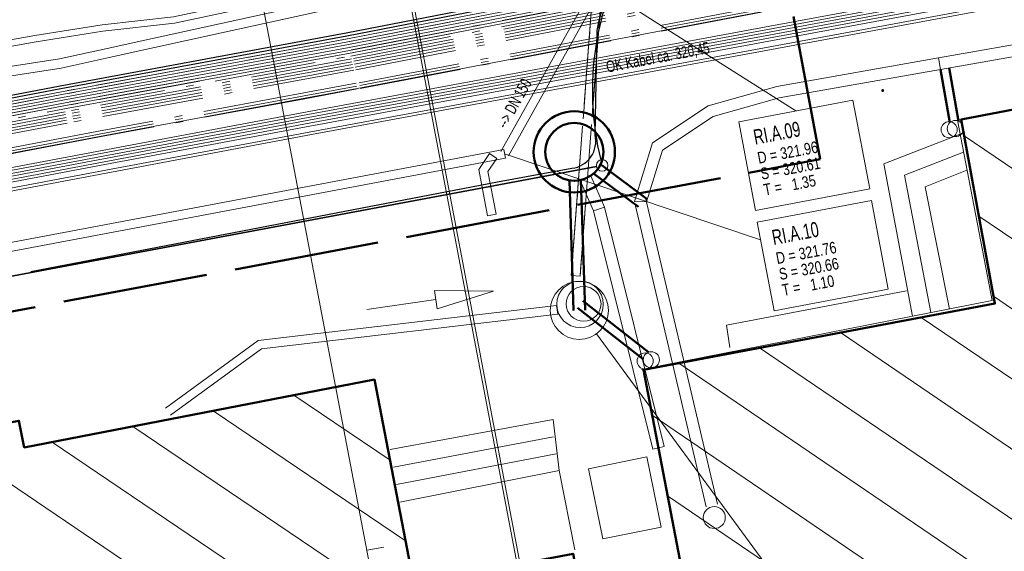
# Model space of a CAD drawing. Extents: x 3503739 to 3504470, y 5375172 to 5375561.
# Tile 5 of 142: x 3504132 to 3504149, y 5375365 to 5375374. Entities that reach past the tile are written whole.
import ezdxf

# ---------------------------------------------------------------- set-up
doc = ezdxf.new("R2010")
doc.units = 0
doc.header["$MEASUREMENT"] = 0
for name, pattern in [('125', [1.37501, 1.00001, -0.125, 0.125, -0.125]), ('202', [2.64, 1.75, -0.38, 0.13, -0.38]), ('33', [12, 4, -8]), ('38', [5.5, 4, -0.5, 0.5, -0.5]), ('4', [6, 2.5, -0.5, 2.5, -0.5]), ('85', [2.7501, 2.0001, -0.25, 0.25, -0.25])]:
    doc.linetypes.add(name, pattern=pattern)
for name, color, linetype in [('1WB_LICHT_KSR', 7, 'Continuous'), ('4WB_BESTAND_1_BA', 7, 'Continuous'), ('4WB_DB-KANAL', 7, 'Continuous'), ('4WB_G_LEITUNG', 7, 'Continuous'), ('4WB_KANAL_HA', 7, 'Continuous'), ('4WB_KANALDECKEL', 7, 'Continuous'), ('4WB_WV_LEITUNG', 7, 'Continuous'), ('4WP_KANCAD', 7, 'Continuous'), ('_4WP_ALLGEMEIN', 7, 'Continuous'), ('_4WP_KANALISATIO', 7, 'Continuous'), ('_4WP_KANCAD_', 7, 'Continuous'), ('_4WP_KANCAD__', 7, 'Continuous'), ('_4WP_KANCADT_', 7, 'Continuous'), ('_4WP_KANCADT__', 7, 'Continuous'), ('_4WP_NEUEGRENZE', 7, 'Continuous'), ('_OST_2__CLIPPING', 7, 'Continuous'), ('AUSSCHNITT_OST_2', 7, 'Continuous'), ('K_FLURSTUECKE', 7, 'Continuous'), ('K_GEBAEUDE', 7, 'Continuous'), ('K_GRENZEN', 7, 'Continuous'), ('K_GRENZEN-UNABGE', 7, 'Continuous'), ('K_SCHRAFFUR', 7, 'Continuous'), ('PUNKTHOEHENATTDEF', 7, 'Continuous'), ('PUNKTNUMMERNATTDEF', 7, 'Continuous'), ('PUNKTSPEZIFIKATION', 7, 'Continuous'), ('V_FAHRBAHNRAND', 7, 'Continuous'), ('V_GEB_UDE', 7, 'Continuous'), ('V_TREPPE', 7, 'Continuous'), ('X_BHM_FALLROHR', 7, 'Continuous')]:
    doc.layers.add(name, color=color, linetype=linetype)
doc.styles.add('419', font='ARIAL.TTF', dxfattribs={"width": 0.7, "height": 0.2})
doc.styles.add('75', font='TXT', dxfattribs={"width": 0.7, "height": 0.2})
doc.styles.add('77', font='TXT', dxfattribs={"width": 0.7, "height": 0.26})
doc.styles.add('78', font='TXT', dxfattribs={"width": 0.8, "height": 0.2})

# ---------------------------------------------------------------- blocks, each defined once
blk = doc.blocks.new('_X50')
at = {"color": 252, "linetype": 'Continuous', "lineweight": 20}
for p, q in [((-28.349, 11.609), (-21.372, 6.861)), ((-28.096, 10.227), (-8.388, -3.185)), ((-27.843, 8.845), (-9.772, -3.453)), ((-29.086, 8.482), (-11.156, -3.721)), ((-30.478, 8.219), (-12.54, -3.988)), ((-31.869, 7.957), (-13.924, -4.256)), ((-33.261, 7.695), (-15.308, -4.524)), ((-33.72, 6.797), (-16.693, -4.791)), ((-33.455, 5.407), (-18.077, -5.059))]:
    blk.add_line(p, q, dxfattribs=at)
blk = doc.blocks.new('_X51')
at = {"color": 252, "linetype": 'Continuous', "lineweight": 9}
for p, q in [((11.99, 17.27), (11.99, 17.27)), ((12.258, 15.881), (10.603, 17.001)), ((12.526, 14.493), (9.216, 16.732)), ((16.055, 10.9), (7.828, 16.463)), ((18.671, 6.716), (4.504, 16.296)), ((18.406, 8.103), (6.441, 16.193))]:
    blk.add_line(p, q, dxfattribs=at)
blk = doc.blocks.new('PUNKT')
blk.add_point((0, 0))
at = {"layer": 'PUNKTHOEHENATTDEF', "linetype": 'Continuous', "flags": 1}
blk.add_attdef('PUNKTHOEHE', (1, -0.5), '', height=0.8, dxfattribs=at)
at = {"layer": 'PUNKTNUMMERNATTDEF', "linetype": 'Continuous', "flags": 1}
blk.add_attdef('PUNKTNUMMER', (1, 0.5), '', height=0.8, dxfattribs=at)
at = {"layer": 'PUNKTSPEZIFIKATION', "linetype": 'Continuous', "flags": 1}
blk.add_attdef('PUNKTSPEZIFIKATION', (1, -1.5), '', height=0.8, dxfattribs=at)
blk = doc.blocks.new('QP_00130')
at = {"color": 7, "linetype": 'Continuous', "lineweight": 20}
for p, q in [((0, 0), (0.995203, 0.187538)), ((0, 0), (0.995203, 0.187538)), ((0, 0), (0.995203, 0.187538)), ((0.995203, 0.187538), (1.004035, -0.13234)), ((0.995203, 0.187538), (1.004035, -0.13234)), ((0.995203, 0.187538), (1.004035, -0.13234)), ((0, 0), (1.004035, -0.13234)), ((1.004035, -0.13234), (0, 0)), ((1.004035, -0.13234), (0, 0)), ((2.199162, 0.060717), (0.999619, 0.027599))]:
    blk.add_line(p, q, dxfattribs=at)
blk = doc.blocks.new('10-VERMARKT')
at = {"color": 252, "linetype": 'Continuous', "lineweight": 20}
blk.add_circle((0, 0), 0.5, dxfattribs=at)
blk = doc.blocks.new('10-UNVERMARKT')
at = {"color": 255, "linetype": '33', "lineweight": 9}
blk.add_circle((0, 0), 0.0789, dxfattribs=at)
at = {"color": 252, "linetype": 'Continuous', "lineweight": 20}
blk.add_circle((0, 0), 0.0325, dxfattribs=at)

msp = doc.modelspace()

# ---------------------------------------------------------------- linework, layer by layer
at = {"layer": '1WB_LICHT_KSR', "color": 190, "linetype": 'Continuous', "lineweight": 30}
for points in [[(3504211.482, 5375387.747), (3504204.093, 5375386.637), (3504200.361, 5375386.007), (3504198.385, 5375385.654), (3504197.529, 5375385.502), (3504197.127, 5375385.403), (3504196.903, 5375385.267), (3504196.197, 5375384.767), (3504195.376, 5375384.2), (3504194.928, 5375384.114), (3504190.09, 5375383.252), (3504184.33, 5375382.312), (3504178.06, 5375381.347), (3504170.886, 5375379.997), (3504166.111, 5375379.267), (3504160.829, 5375378.367), (3504155.198, 5375377.077), (3504137.903, 5375373.707), (3504132.982, 5375372.797), (3504109.346, 5375368.287), (3504102.663, 5375366.987), (3504097.025, 5375367.877), (3504085.013, 5375369.557)], [(3504211.489, 5375387.698), (3504204.101, 5375386.588), (3504200.369, 5375385.958), (3504199.878, 5375385.87), (3504198.394, 5375385.605), (3504197.539, 5375385.453), (3504197.146, 5375385.356), (3504196.93, 5375385.225), (3504196.226, 5375384.726), (3504195.396, 5375384.153), (3504194.937, 5375384.065), (3504190.098, 5375383.203), (3504184.339, 5375382.263), (3504178.069, 5375381.298), (3504170.894, 5375379.948), (3504166.119, 5375379.218), (3504160.839, 5375378.318), (3504155.209, 5375377.028), (3504137.913, 5375373.658), (3504132.991, 5375372.748), (3504109.355, 5375368.238)]]:
    msp.add_lwpolyline(points, dxfattribs=at)
at = {"layer": '4WB_BESTAND_1_BA', "color": 116, "linetype": 'Continuous', "lineweight": 9}
for points in [[(3504109.363, 5375368.189), (3504133, 5375372.699), (3504137.924, 5375373.609), (3504155.221, 5375376.979), (3504160.896, 5375378.277), (3504166.127, 5375379.17), (3504170.901, 5375379.9), (3504178.079, 5375381.25), (3504184.35, 5375382.215), (3504190.105, 5375383.155), (3504194.946, 5375384.016), (3504195.417, 5375384.106), (3504196.256, 5375384.685), (3504196.956, 5375385.183), (3504197.164, 5375385.308), (3504197.548, 5375385.404), (3504198.403, 5375385.556), (3504199.887, 5375385.821), (3504200.376, 5375385.91), (3504204.109, 5375386.54), (3504211.496, 5375387.65)], [(3504109.372, 5375368.14), (3504133.009, 5375372.65), (3504137.934, 5375373.56), (3504155.232, 5375376.93), (3504160.859, 5375378.22), (3504166.135, 5375379.121), (3504170.909, 5375379.851), (3504178.088, 5375381.201), (3504184.359, 5375382.166), (3504190.113, 5375383.106), (3504194.955, 5375383.967), (3504195.437, 5375384.059), (3504196.285, 5375384.644), (3504196.983, 5375385.141), (3504197.183, 5375385.261), (3504197.558, 5375385.355), (3504198.412, 5375385.507), (3504199.896, 5375385.772), (3504200.384, 5375385.861), (3504204.117, 5375386.491), (3504211.503, 5375387.601)], [(3504211.524, 5375387.452), (3504204.141, 5375386.342), (3504200.41, 5375385.712), (3504199.923, 5375385.625), (3504198.439, 5375385.36), (3504197.59, 5375385.208), (3504197.242, 5375385.122), (3504197.066, 5375385.015), (3504196.37, 5375384.521), (3504195.495, 5375383.918), (3504194.982, 5375383.82), (3504190.139, 5375382.957), (3504184.382, 5375382.017), (3504178.113, 5375381.052), (3504170.935, 5375379.702), (3504166.159, 5375378.972), (3504160.936, 5375378.081), (3504155.263, 5375376.783), (3504137.962, 5375373.413), (3504133.036, 5375372.503), (3504109.401, 5375367.993)], [(3504211.531, 5375387.403), (3504204.149, 5375386.293), (3504200.418, 5375385.663), (3504199.932, 5375385.576), (3504198.448, 5375385.311), (3504197.6, 5375385.159), (3504197.261, 5375385.075), (3504197.093, 5375384.973), (3504196.399, 5375384.48), (3504195.515, 5375383.871), (3504194.991, 5375383.771), (3504190.147, 5375382.908), (3504184.391, 5375381.968), (3504178.122, 5375381.003), (3504170.943, 5375379.653), (3504166.167, 5375378.923), (3504160.899, 5375378.024), (3504155.274, 5375376.734), (3504137.972, 5375373.364), (3504133.045, 5375372.454), (3504109.41, 5375367.944)]]:
    msp.add_lwpolyline(points, dxfattribs=at)
at = {"layer": '4WB_BESTAND_1_BA', "color": 250, "linetype": '202', "lineweight": 20}
for points in [[(3504211.496, 5375387.649), (3504204.109, 5375386.539), (3504200.377, 5375385.909), (3504199.887, 5375385.821), (3504198.403, 5375385.556), (3504197.549, 5375385.404), (3504197.165, 5375385.309), (3504196.957, 5375385.183), (3504196.255, 5375384.685), (3504195.416, 5375384.106), (3504194.946, 5375384.016), (3504190.106, 5375383.154), (3504184.348, 5375382.214), (3504178.078, 5375381.249), (3504170.902, 5375379.899), (3504166.127, 5375379.169), (3504160.849, 5375378.269), (3504155.22, 5375376.979), (3504137.923, 5375373.609), (3504133, 5375372.699), (3504109.364, 5375368.189)], [(3504211.503, 5375387.6), (3504204.117, 5375386.49), (3504200.385, 5375385.86), (3504199.896, 5375385.772), (3504198.412, 5375385.507), (3504197.559, 5375385.355), (3504197.184, 5375385.262), (3504196.984, 5375385.141), (3504196.284, 5375384.644), (3504195.436, 5375384.059), (3504194.955, 5375383.967), (3504190.114, 5375383.105), (3504184.357, 5375382.165), (3504178.087, 5375381.2), (3504170.91, 5375379.85), (3504166.135, 5375379.12), (3504160.859, 5375378.22), (3504155.231, 5375376.93), (3504137.933, 5375373.56), (3504133.009, 5375372.65), (3504109.373, 5375368.14)], [(3504211.538, 5375387.355), (3504204.157, 5375386.245), (3504200.425, 5375385.615), (3504200.143, 5375385.565), (3504197.617, 5375385.111), (3504197.216, 5375384.87), (3504196.525, 5375384.261), (3504195.546, 5375383.72), (3504190.17, 5375382.762), (3504184.42, 5375381.822), (3504178.15, 5375380.857), (3504170.968, 5375379.507), (3504166.196, 5375378.777), (3504155.292, 5375376.636), (3504137.993, 5375373.266), (3504133.063, 5375372.356), (3504109.427, 5375367.846), (3504109.133, 5375367.787), (3504102.672, 5375366.528), (3504096.962, 5375367.436), (3504084.95, 5375369.107)], [(3504084.957, 5375369.157), (3504096.969, 5375367.485), (3504102.671, 5375366.579), (3504109.123, 5375367.836), (3504109.418, 5375367.895), (3504133.054, 5375372.405), (3504137.983, 5375373.315), (3504155.282, 5375376.685), (3504166.187, 5375378.826), (3504170.96, 5375379.556), (3504178.141, 5375380.906), (3504184.411, 5375381.871), (3504190.162, 5375382.811), (3504195.529, 5375383.768), (3504196.496, 5375384.302), (3504197.186, 5375384.911), (3504197.599, 5375385.159), (3504200.134, 5375385.614), (3504200.417, 5375385.664), (3504204.149, 5375386.294), (3504211.531, 5375387.404)], [(3504211.559, 5375387.208), (3504204.181, 5375386.098), (3504200.449, 5375385.468), (3504200.169, 5375385.418), (3504197.671, 5375384.967), (3504197.306, 5375384.747), (3504196.612, 5375384.138), (3504195.597, 5375383.576), (3504190.194, 5375382.615), (3504184.447, 5375381.675), (3504178.177, 5375380.71), (3504170.992, 5375379.36), (3504166.223, 5375378.63), (3504155.322, 5375376.489), (3504138.023, 5375373.119), (3504133.09, 5375372.209), (3504109.454, 5375367.699), (3504109.163, 5375367.64), (3504102.675, 5375366.375), (3504096.941, 5375367.289), (3504084.929, 5375368.957)], [(3504211.552, 5375387.257), (3504204.173, 5375386.147), (3504200.441, 5375385.517), (3504200.166, 5375385.468), (3504197.653, 5375385.015), (3504197.276, 5375384.788), (3504196.583, 5375384.179), (3504195.58, 5375383.624), (3504190.186, 5375382.664), (3504184.438, 5375381.724), (3504178.168, 5375380.759), (3504170.984, 5375379.409), (3504166.214, 5375378.679), (3504155.312, 5375376.538), (3504138.013, 5375373.168), (3504133.081, 5375372.258), (3504109.445, 5375367.748), (3504109.153, 5375367.689), (3504102.674, 5375366.426), (3504096.948, 5375367.338), (3504084.936, 5375369.007)], [(3504211.545, 5375387.306), (3504204.165, 5375386.196), (3504200.433, 5375385.566), (3504200.151, 5375385.516), (3504197.635, 5375385.063), (3504197.246, 5375384.829), (3504196.554, 5375384.22), (3504195.563, 5375383.672), (3504190.178, 5375382.713), (3504184.429, 5375381.773), (3504178.159, 5375380.808), (3504170.976, 5375379.458), (3504166.205, 5375378.728), (3504155.302, 5375376.587), (3504138.003, 5375373.217), (3504133.072, 5375372.307), (3504109.436, 5375367.797), (3504109.143, 5375367.738), (3504102.673, 5375366.477), (3504096.955, 5375367.387), (3504084.943, 5375369.057)], [(3504211.566, 5375387.159), (3504204.189, 5375386.049), (3504200.457, 5375385.419), (3504197.689, 5375384.919), (3504197.336, 5375384.706), (3504196.641, 5375384.097), (3504195.614, 5375383.528), (3504190.202, 5375382.566), (3504184.456, 5375381.626), (3504178.186, 5375380.661), (3504171, 5375379.311), (3504166.232, 5375378.581), (3504155.332, 5375376.44), (3504138.033, 5375373.07), (3504133.099, 5375372.16), (3504109.463, 5375367.65), (3504109.173, 5375367.591), (3504102.676, 5375366.324), (3504096.934, 5375367.24), (3504084.922, 5375368.907)], [(3504211.545, 5375386.954), (3504203.624, 5375385.716), (3504203.227, 5375385.676), (3504202.845, 5375385.376), (3504201.956, 5375384.652), (3504201.468, 5375384.505), (3504199.8, 5375384.296), (3504198.124, 5375384.086), (3504196.005, 5375383.547), (3504190.21, 5375382.517), (3504184.465, 5375381.577), (3504178.225, 5375380.436), (3504175.148, 5375379.841), (3504166.164, 5375378.301), (3504155.406, 5375376.141), (3504138.075, 5375372.845), (3504137.172, 5375372.678), (3504133.64, 5375372.019), (3504122.158, 5375369.841), (3504109.501, 5375367.447), (3504107.907, 5375367.141), (3504102.752, 5375366.161), (3504096.537, 5375367.076), (3504085.429, 5375368.676)], [(3504211.56, 5375386.855), (3504203.637, 5375385.617), (3504203.266, 5375385.579), (3504202.907, 5375385.298), (3504202.004, 5375384.562), (3504201.497, 5375384.409), (3504200.804, 5375384.32), (3504199.812, 5375384.196), (3504198.142, 5375383.988), (3504196.027, 5375383.449), (3504190.226, 5375382.419), (3504184.483, 5375381.479), (3504178.243, 5375380.338), (3504175.166, 5375379.743), (3504166.182, 5375378.203), (3504155.426, 5375376.043), (3504138.093, 5375372.747), (3504137.19, 5375372.58), (3504133.658, 5375371.921), (3504122.176, 5375369.743), (3504109.519, 5375367.349), (3504107.925, 5375367.043), (3504105.683, 5375366.616)], [(3504211.553, 5375386.904), (3504203.631, 5375385.667), (3504203.247, 5375385.627), (3504202.876, 5375385.337), (3504201.98, 5375384.607), (3504201.483, 5375384.457), (3504200.798, 5375384.37), (3504199.806, 5375384.246), (3504198.133, 5375384.037), (3504196.016, 5375383.498), (3504190.218, 5375382.468), (3504184.474, 5375381.528), (3504178.234, 5375380.387), (3504175.157, 5375379.792), (3504166.173, 5375378.252), (3504155.416, 5375376.092), (3504138.084, 5375372.796), (3504137.181, 5375372.629), (3504133.649, 5375371.97), (3504122.167, 5375369.792)], [(3504197.314, 5375385.046), (3504197.119, 5375384.931), (3504196.421, 5375384.439), (3504195.512, 5375383.816), (3504190.154, 5375382.86), (3504184.402, 5375381.92), (3504178.132, 5375380.955), (3504170.952, 5375379.605), (3504166.178, 5375378.875), (3504155.272, 5375376.734), (3504137.973, 5375373.364), (3504133.045, 5375372.454), (3504109.409, 5375367.944), (3504109.113, 5375367.885), (3504102.67, 5375366.63), (3504096.976, 5375367.534), (3504084.964, 5375369.207)], [(3504197.288, 5375385.089), (3504197.092, 5375384.973), (3504196.393, 5375384.48), (3504195.495, 5375383.864), (3504190.146, 5375382.909), (3504184.393, 5375381.969), (3504178.123, 5375381.004), (3504170.944, 5375379.654), (3504166.169, 5375378.924), (3504155.262, 5375376.783), (3504137.963, 5375373.413), (3504133.036, 5375372.503), (3504109.4, 5375367.993), (3504109.103, 5375367.934), (3504102.669, 5375366.681), (3504096.983, 5375367.583), (3504084.971, 5375369.257)]]:
    msp.add_lwpolyline(points, dxfattribs=at)
at = {"layer": '4WB_BESTAND_1_BA', "color": 251, "linetype": 'Continuous', "lineweight": 9}
for points in [[(3504211.51, 5375387.551), (3504204.125, 5375386.441), (3504200.393, 5375385.811), (3504199.905, 5375385.723), (3504198.421, 5375385.458), (3504197.569, 5375385.306), (3504197.203, 5375385.215), (3504197.011, 5375385.099), (3504196.313, 5375384.603), (3504195.456, 5375384.012), (3504194.964, 5375383.918), (3504190.122, 5375383.056), (3504184.366, 5375382.116), (3504178.096, 5375381.151), (3504170.918, 5375379.801), (3504166.143, 5375379.071), (3504160.916, 5375378.179), (3504155.242, 5375376.881), (3504137.943, 5375373.511), (3504133.018, 5375372.601), (3504109.382, 5375368.091)], [(3504211.517, 5375387.502), (3504204.133, 5375386.392), (3504200.401, 5375385.762), (3504199.914, 5375385.674), (3504198.43, 5375385.409), (3504197.579, 5375385.257), (3504197.222, 5375385.168), (3504197.038, 5375385.057), (3504196.342, 5375384.562), (3504195.476, 5375383.965), (3504194.973, 5375383.869), (3504190.13, 5375383.007), (3504184.375, 5375382.067), (3504178.105, 5375381.102), (3504170.926, 5375379.752), (3504166.151, 5375379.022), (3504160.879, 5375378.122), (3504155.253, 5375376.832), (3504137.953, 5375373.462), (3504133.027, 5375372.552), (3504109.391, 5375368.042)]]:
    msp.add_lwpolyline(points, dxfattribs=at)
at = {"layer": '4WB_BESTAND_1_BA', "color": 35, "linetype": 'Continuous', "lineweight": 9}
msp.add_lwpolyline([(3504211.559, 5375386.865), (3504203.637, 5375385.627), (3504203.262, 5375385.59), (3504202.9, 5375385.305), (3504202, 5375384.571), (3504201.495, 5375384.418), (3504200.804, 5375384.33), (3504199.81, 5375384.206), (3504198.141, 5375383.997), (3504196.025, 5375383.458), (3504190.223, 5375382.428), (3504184.48, 5375381.488), (3504178.242, 5375380.347), (3504175.165, 5375379.752), (3504166.181, 5375378.212), (3504155.424, 5375376.052), (3504138.092, 5375372.756), (3504137.189, 5375372.589), (3504133.657, 5375371.93), (3504122.175, 5375369.752)], dxfattribs=at)
at = {"layer": '4WB_BESTAND_1_BA', "color": 7, "linetype": 'Continuous', "lineweight": 9}
for points in [[(3504198.327, 5375383.464), (3504197.897, 5375383.413), (3504194.989, 5375382.928), (3504192.726, 5375382.647), (3504178.583, 5375380.165), (3504177.38, 5375379.955), (3504175.796, 5375379.625), (3504170.922, 5375378.606), (3504166.233, 5375377.946), (3504163.009, 5375377.275), (3504161.045, 5375376.895), (3504155.501, 5375375.744), (3504154.93, 5375375.637), (3504137.232, 5375372.354), (3504133.701, 5375371.689), (3504122.219, 5375369.519), (3504108.507, 5375366.949), (3504107.682, 5375366.795), (3504102.831, 5375365.895), (3504096.307, 5375366.789), (3504085.393, 5375368.419)], [(3504198.345, 5375383.314), (3504197.918, 5375383.263), (3504195.01, 5375382.781), (3504192.747, 5375382.5), (3504178.61, 5375380.018), (3504177.407, 5375379.808), (3504175.826, 5375379.478), (3504170.949, 5375378.459), (3504166.26, 5375377.799), (3504163.039, 5375377.128), (3504161.075, 5375376.748), (3504155.531, 5375375.597), (3504154.957, 5375375.49), (3504137.259, 5375372.207), (3504133.728, 5375371.542), (3504122.246, 5375369.372), (3504108.534, 5375366.802), (3504107.709, 5375366.648), (3504102.834, 5375365.742), (3504096.286, 5375366.642), (3504085.372, 5375368.272)], [(3504085.379, 5375368.321), (3504096.293, 5375366.691), (3504102.833, 5375365.793), (3504107.7, 5375366.697), (3504108.525, 5375366.851), (3504122.237, 5375369.421), (3504133.719, 5375371.591), (3504137.25, 5375372.256), (3504154.948, 5375375.539), (3504155.521, 5375375.646), (3504161.065, 5375376.797), (3504163.029, 5375377.177), (3504166.251, 5375377.848), (3504170.94, 5375378.508), (3504175.816, 5375379.527), (3504177.398, 5375379.857), (3504178.601, 5375380.067), (3504192.74, 5375382.549), (3504195.003, 5375382.83), (3504197.911, 5375383.313), (3504198.339, 5375383.364)], [(3504198.333, 5375383.414), (3504197.904, 5375383.363), (3504194.996, 5375382.879), (3504192.733, 5375382.598), (3504178.592, 5375380.116), (3504177.389, 5375379.906), (3504175.806, 5375379.576), (3504170.931, 5375378.557), (3504166.242, 5375377.897), (3504163.019, 5375377.226), (3504161.055, 5375376.846), (3504155.511, 5375375.695), (3504154.939, 5375375.588), (3504137.241, 5375372.305), (3504133.71, 5375371.64), (3504122.228, 5375369.47), (3504108.516, 5375366.9), (3504107.691, 5375366.746), (3504102.832, 5375365.844), (3504096.3, 5375366.74), (3504085.386, 5375368.37)], [(3504085.358, 5375368.174), (3504096.272, 5375366.544), (3504102.836, 5375365.64), (3504107.727, 5375366.55), (3504108.552, 5375366.704), (3504122.264, 5375369.274), (3504133.746, 5375371.444), (3504137.277, 5375372.109), (3504154.975, 5375375.392), (3504155.551, 5375375.499), (3504161.095, 5375376.65), (3504163.059, 5375377.03), (3504166.278, 5375377.701), (3504170.967, 5375378.361), (3504175.846, 5375379.38), (3504177.425, 5375379.71), (3504178.628, 5375379.92), (3504192.761, 5375382.402), (3504195.024, 5375382.683), (3504197.932, 5375383.163), (3504198.357, 5375383.214)], [(3504085.365, 5375368.223), (3504096.279, 5375366.593), (3504102.835, 5375365.691), (3504107.718, 5375366.599), (3504108.543, 5375366.753), (3504122.255, 5375369.323), (3504133.737, 5375371.493), (3504137.268, 5375372.158), (3504154.966, 5375375.441), (3504155.541, 5375375.548), (3504161.085, 5375376.699), (3504163.049, 5375377.079), (3504166.269, 5375377.75), (3504170.958, 5375378.41), (3504175.836, 5375379.429), (3504177.416, 5375379.759), (3504178.619, 5375379.969), (3504192.754, 5375382.451), (3504195.017, 5375382.732), (3504197.925, 5375383.213), (3504198.351, 5375383.264)], [(3504184.558, 5375380.901), (3504178.645, 5375379.821), (3504177.442, 5375379.611), (3504170.981, 5375378.262), (3504166.295, 5375377.602), (3504163.079, 5375376.932), (3504161.115, 5375376.552), (3504155.571, 5375375.401), (3504154.993, 5375375.294), (3504137.295, 5375372.011), (3504133.765, 5375371.346), (3504122.282, 5375369.176)], [(3504184.567, 5375380.852), (3504178.654, 5375379.772), (3504177.451, 5375379.562), (3504170.987, 5375378.212), (3504166.303, 5375377.552), (3504163.089, 5375376.882), (3504161.125, 5375376.502), (3504155.581, 5375375.353), (3504155.002, 5375375.245), (3504137.304, 5375371.962), (3504133.774, 5375371.297), (3504122.291, 5375369.127)]]:
    msp.add_lwpolyline(points, dxfattribs=at)
at = {"layer": '4WB_DB-KANAL', "color": 7, "linetype": 'Continuous', "lineweight": 9}
for p, q in [((3504148.098, 5375373.281), (3504145.314, 5375372.789)), ((3504148.133, 5375373.084), (3504148.098, 5375373.281)), ((3504145.359, 5375372.594), (3504148.133, 5375373.084)), ((3504145.314, 5375372.789), (3504144.133, 5375372.455)), ((3504144.133, 5375372.455), (3504143.179, 5375371.822)), ((3504144.218, 5375372.271), (3504145.359, 5375372.594)), ((3504143.349, 5375371.695), (3504144.218, 5375372.271)), ((3504143.179, 5375371.822), (3504142.864, 5375370.809)), ((3504143.071, 5375370.802), (3504143.349, 5375371.695)), ((3504142.16, 5375370.648), (3504142.35, 5375370.713)), ((3504141.526, 5375369.014), (3504141.544, 5375368.865)), ((3504143.378, 5375366.587), (3504143.184, 5375366.538))]:
    msp.add_line(p, q, dxfattribs=at)
at = {"layer": '4WB_DB-KANAL', "color": 7, "linetype": 'Continuous', "lineweight": 20}
for p, q in [((3504148.098, 5375373.281), (3504148.133, 5375373.084)), ((3504148.098, 5375373.281), (3504148.133, 5375373.084)), ((3504142.115, 5375371.249), (3504142.35, 5375370.713)), ((3504141.933, 5375371.17), (3504142.16, 5375370.648)), ((3504142.864, 5375370.809), (3504143.071, 5375370.802)), ((3504142.876, 5375370.757), (3504144.101, 5375365.545)), ((3504143.054, 5375370.873), (3504144.296, 5375365.591)), ((3504142.16, 5375370.648), (3504143.184, 5375366.538)), ((3504142.35, 5375370.713), (3504143.378, 5375366.587))]:
    msp.add_line(p, q, dxfattribs=at)
at = {"layer": '4WB_DB-KANAL', "color": 250, "linetype": 'Continuous', "lineweight": 13}
for p, q in [((3504148.133, 5375373.084), (3504148.295, 5375372.167)), ((3504148.281, 5375373.11), (3504148.443, 5375372.193)), ((3504143.054, 5375370.873), (3504142.283, 5375371.451)), ((3504142.876, 5375370.757), (3504142.163, 5375371.29)), ((3504141.816, 5375368.929), (3504141.746, 5375371.171)), ((3504142.016, 5375368.935), (3504141.945, 5375371.177)), ((3504141.975, 5375369.096), (3504143.11, 5375368.212)), ((3504141.883, 5375368.978), (3504143.018, 5375368.093))]:
    msp.add_line(p, q, dxfattribs=at)
at = {"layer": '4WB_DB-KANAL', "color": 191, "linetype": 'Continuous', "lineweight": 50}
for p, q in [((3504148.133, 5375373.084), (3504148.295, 5375372.167)), ((3504148.281, 5375373.11), (3504148.443, 5375372.193)), ((3504143.086, 5375370.85), (3504142.31, 5375371.43)), ((3504142.933, 5375370.714), (3504142.163, 5375371.29)), ((3504141.816, 5375368.929), (3504141.746, 5375371.171)), ((3504142.016, 5375368.935), (3504141.945, 5375371.177)), ((3504141.975, 5375369.096), (3504143.11, 5375368.212)), ((3504141.883, 5375368.978), (3504143.018, 5375368.093))]:
    msp.add_line(p, q, dxfattribs=at)
at = {"layer": '4WB_DB-KANAL', "color": 7, "linetype": 'Continuous', "lineweight": 20}
for points in [[(3504169.799, 5375376.722), (3504162.245, 5375375.743), (3504155.695, 5375374.623), (3504148.098, 5375373.281)], [(3504169.825, 5375376.524), (3504162.275, 5375375.545), (3504155.729, 5375374.426), (3504148.133, 5375373.084)], [(3504134.793, 5375367.246), (3504136.387, 5375368.416), (3504141.526, 5375369.014)], [(3504134.881, 5375367.125), (3504136.444, 5375368.272), (3504141.544, 5375368.865)]]:
    msp.add_lwpolyline(points, dxfattribs=at)
at = {"layer": '4WB_DB-KANAL', "color": 191, "linetype": 'Continuous', "lineweight": 50}
for radius in [0.7, 0.5]:
    msp.add_circle((3504141.83, 5375371.663), radius, dxfattribs=at)
at = {"layer": '4WB_DB-KANAL', "color": 7, "linetype": 'Continuous', "lineweight": 20}
for centre, radius in [((3504148.389, 5375372.065), 0.139), ((3504141.916, 5375368.932), 0.5), ((3504141.929, 5375369.037), 0.4), ((3504143.156, 5375368.081), 0.139), ((3504144.239, 5375365.363), 0.19)]:
    msp.add_circle(centre, radius, dxfattribs=at)
at = {"layer": '4WB_G_LEITUNG', "color": 6, "linetype": 'Continuous', "lineweight": 20}
for points in [[(3504246.974, 5375392.842), (3504246.699, 5375392.832), (3504242.119, 5375392.652), (3504234.771, 5375392.232), (3504230.382, 5375391.911), (3504223.206, 5375390.27), (3504222.992, 5375390.221), (3504211.033, 5375388.771), (3504204.936, 5375387.641), (3504199.237, 5375386.48), (3504187.555, 5375384.021), (3504175.855, 5375381.951), (3504164.039, 5375379.701), (3504152.23, 5375377.371), (3504140.423, 5375375.161), (3504134.932, 5375373.991), (3504133.701, 5375373.851), (3504132.546, 5375373.671), (3504120.984, 5375371.601), (3504109.253, 5375369.351), (3504103.161, 5375368.172), (3504097.397, 5375368.821), (3504085.494, 5375370.661)], [(3504085.477, 5375370.552), (3504097.382, 5375368.712), (3504103.166, 5375368.061), (3504109.274, 5375369.243), (3504121.004, 5375371.493), (3504132.565, 5375373.562), (3504133.716, 5375373.742), (3504134.949, 5375373.882), (3504140.444, 5375375.053), (3504152.251, 5375377.263), (3504164.06, 5375379.593), (3504175.875, 5375381.843), (3504187.576, 5375383.913), (3504199.26, 5375386.373), (3504204.957, 5375387.533), (3504211.05, 5375388.662), (3504223.011, 5375390.112), (3504223.231, 5375390.163), (3504230.399, 5375391.802), (3504234.778, 5375392.122), (3504242.124, 5375392.542), (3504246.704, 5375392.722), (3504246.978, 5375392.732)]]:
    msp.add_lwpolyline(points, dxfattribs=at)
at = {"layer": '4WB_KANAL_HA', "color": 7, "linetype": '85', "lineweight": 20}
for p, q in [((3504142.387, 5375377.591), (3504141.779, 5375369.531)), ((3504142.54, 5375377.619), (3504141.929, 5375369.52))]:
    msp.add_line(p, q, dxfattribs=at)
at = {"layer": '4WB_KANAL_HA', "color": 7, "linetype": 'Continuous', "lineweight": 9}
msp.add_line((3504141.929, 5375369.52), (3504141.779, 5375369.531), dxfattribs=at)
at = {"layer": '4WB_KANALDECKEL', "color": 7, "linetype": 'Continuous', "lineweight": 9}
msp.add_circle((3504141.99, 5375369.044), 0.3, dxfattribs=at)
at = {"layer": '4WB_WV_LEITUNG', "color": 4, "linetype": 'Continuous', "lineweight": 20}
for points in [[(3504082.965, 5375370.893), (3504094.819, 5375368.856), (3504103.099, 5375367.628), (3504109.267, 5375369.035), (3504121.131, 5375371.435), (3504132.968, 5375373.265), (3504133.786, 5375373.445), (3504134.385, 5375373.576), (3504140.417, 5375374.905), (3504150.912, 5375376.805), (3504162.835, 5375379.175)], [(3504082.938, 5375370.735), (3504094.794, 5375368.698), (3504103.106, 5375367.465), (3504109.3, 5375368.878), (3504121.159, 5375371.278), (3504132.997, 5375373.108), (3504133.821, 5375373.288), (3504134.42, 5375373.419), (3504140.448, 5375374.748), (3504150.942, 5375376.648), (3504162.866, 5375379.018)]]:
    msp.add_lwpolyline(points, dxfattribs=at)
at = {"layer": '4WP_KANCAD', "color": 7, "linetype": '38', "lineweight": 13}
for p, q in [((3504142.387, 5375377.591), (3504141.779, 5375369.531)), ((3504142.54, 5375377.619), (3504141.929, 5375369.52))]:
    msp.add_line(p, q, dxfattribs=at)
at = {"layer": '4WP_KANCAD', "color": 7, "linetype": 'Continuous', "lineweight": 13}
msp.add_circle((3504141.916, 5375368.932), 0.5, dxfattribs=at)
at = {"layer": '_4WP_KANALISATIO', "color": 7, "linetype": 'Continuous', "lineweight": 9}
for p, q in [((3504140.496, 5375371.552), (3504140.372, 5375371.636)), ((3504140.336, 5375370.561), (3504140.483, 5375370.589))]:
    msp.add_line(p, q, dxfattribs=at)
at = {"layer": '_4WP_KANALISATIO', "color": 1, "linetype": 'Continuous', "lineweight": 20}
for points in [[(3504140.372, 5375371.636), (3504140.184, 5375371.358), (3504140.336, 5375370.561)], [(3504140.496, 5375371.552), (3504140.343, 5375371.325), (3504140.483, 5375370.589)]]:
    msp.add_lwpolyline(points, dxfattribs=at)
at = {"layer": '_4WP_KANCAD_', "color": 7, "linetype": '125', "lineweight": 13}
for p, q in [((3504142.387, 5375377.591), (3504141.779, 5375369.531)), ((3504142.54, 5375377.619), (3504141.929, 5375369.52))]:
    msp.add_line(p, q, dxfattribs=at)
at = {"layer": '_4WP_KANCAD_', "color": 7, "linetype": 'Continuous', "lineweight": 20}
msp.add_circle((3504141.916, 5375368.932), 0.5, dxfattribs=at)
at = {"layer": '_4WP_KANCAD__', "color": 1, "linetype": 'Continuous', "lineweight": 13}
for points in [[(3504140.695, 5375371.594), (3504142.312, 5375374.491), (3504142.182, 5375374.565), (3504140.565, 5375371.668)], [(3504128.53, 5375369.268), (3504140.644, 5375371.557), (3504140.616, 5375371.705), (3504128.502, 5375369.416)]]:
    msp.add_lwpolyline(points, dxfattribs=at)
at = {"layer": '_4WP_KANCADT_', "color": 7, "linetype": 'Continuous', "lineweight": 20}
msp.add_line((3504142.212, 5375368.529), (3504146.365, 5375362.868), dxfattribs=at)
at = {"layer": '_4WP_KANCADT__', "color": 1, "linetype": 'Continuous', "lineweight": 20}
for p, q in [((3504142.247, 5375374.528), (3504145.643, 5375372.369)), ((3504140.63, 5375371.631), (3504145.037, 5375370.148))]:
    msp.add_line(p, q, dxfattribs=at)
at = {"layer": '_4WP_KANCADT__', "color": 7, "linetype": 'Continuous', "lineweight": 13}
for points in [[(3504144.661, 5375372.182), (3504146.626, 5375372.555), (3504146.915, 5375371.028), (3504144.95, 5375370.655), (3504144.661, 5375372.182)], [(3504144.979, 5375370.453), (3504146.944, 5375370.826), (3504147.233, 5375369.299), (3504145.268, 5375368.926), (3504144.979, 5375370.453)]]:
    msp.add_lwpolyline(points, dxfattribs=at)
at = {"layer": '_4WP_KANCADT__', "color": 1, "linetype": 'Continuous', "lineweight": 20}
for points in [[(3504144.661, 5375372.182), (3504146.626, 5375372.555), (3504146.915, 5375371.028), (3504144.95, 5375370.655), (3504144.661, 5375372.182)], [(3504144.979, 5375370.453), (3504146.944, 5375370.826), (3504147.233, 5375369.299), (3504145.268, 5375368.926), (3504144.979, 5375370.453)]]:
    msp.add_lwpolyline(points, dxfattribs=at)
at = {"layer": '_4WP_NEUEGRENZE', "color": 7, "linetype": '4', "lineweight": 50}
msp.add_lwpolyline([(3504100.614, 5375362.972), (3504146.062, 5375371.536), (3504145.468, 5375374.709), (3504168.883, 5375379.145), (3504169.469, 5375376.032), (3504232.869, 5375388.699), (3504233.364, 5375386.05), (3504241.5, 5375387.58), (3504267.489, 5375392.467), (3504286.796, 5375396.097), (3504304.757, 5375399.475), (3504315.022, 5375401.405)], dxfattribs=at)
at = {"layer": '_OST_2__CLIPPING', "color": 7, "linetype": 'Continuous', "lineweight": 9}
msp.add_line((3504143.432, 5375351.227), (3504127.95, 5375432.668), dxfattribs=at)
at = {"layer": 'AUSSCHNITT_OST_2', "color": 7, "linetype": 'Continuous', "lineweight": 9}
for p, q in [((3504141.03, 5375350.21), (3504125.342, 5375432.732)), ((3504143.393, 5375351.168), (3504127.891, 5375432.708)), ((3504138.257, 5375364.799), (3504138.551, 5375364.855))]:
    msp.add_line(p, q, dxfattribs=at)
at = {"layer": 'K_FLURSTUECKE', "color": 252, "linetype": 'Continuous', "lineweight": 30}
for p, q in [((3504100.598, 5375363.598), (3504142.212, 5375371.412)), ((3504142.212, 5375371.412), (3504100.598, 5375363.598)), ((3504100.598, 5375363.598), (3504142.212, 5375371.412)), ((3504142.212, 5375371.412), (3504100.598, 5375363.598))]:
    msp.add_line(p, q, dxfattribs=at)
msp.add_arc((3504147.141, 5375372.719), 5, 103.5442, 193.7942, dxfattribs=at)
msp.add_arc((3504147.141, 5375372.719), 5, 103.5442, 193.7942, dxfattribs=at)
msp.add_arc((3504147.141, 5375372.719), 5, 103.5442, 193.7942, dxfattribs=at)
msp.add_arc((3504147.141, 5375372.719), 5, 103.5442, 193.7942, dxfattribs=at)
at = {"layer": 'K_GEBAEUDE', "color": 252, "linetype": 'Continuous', "lineweight": 50}
for points in [[(3504144.35, 5375360.95), (3504143.02, 5375367.91), (3504149.07, 5375369.05), (3504148.49, 5375372.22), (3504152.66, 5375373.02), (3504153.04, 5375373.08), (3504153.19, 5375372.3), (3504162.6, 5375374.08), (3504162.46, 5375374.87), (3504166.98, 5375375.73), (3504167.58, 5375372.59), (3504173.64, 5375373.74), (3504173.53, 5375374.33), (3504174.2, 5375374.46), (3504174.21, 5375374.41), (3504182.77, 5375376.04)], [(3504144.35, 5375360.95), (3504143.02, 5375367.91), (3504149.07, 5375369.05), (3504148.49, 5375372.22), (3504152.66, 5375373.02), (3504153.04, 5375373.08), (3504153.19, 5375372.3), (3504162.6, 5375374.08), (3504162.46, 5375374.87), (3504166.98, 5375375.73), (3504167.58, 5375372.59), (3504173.64, 5375373.74), (3504173.53, 5375374.33), (3504174.2, 5375374.46), (3504174.21, 5375374.41), (3504182.77, 5375376.04)], [(3504126.4, 5375350.47), (3504126.66, 5375349.09), (3504120.46, 5375347.94), (3504118.97, 5375355.92), (3504118.21, 5375355.78), (3504117.42, 5375360.03), (3504118.18, 5375360.17), (3504117.52, 5375363.71), (3504123.55, 5375364.88), (3504123.47, 5375365.33), (3504132.27, 5375367.03), (3504132.36, 5375366.57), (3504138.39, 5375367.74), (3504139.07, 5375364.22), (3504141.81, 5375364.74), (3504142.6, 5375360.61), (3504144.35, 5375360.95), (3504145.64, 5375354.22), (3504145.51, 5375354.2), (3504142.1, 5375353.54), (3504142.79, 5375349.93), (3504135.45, 5375348.53), (3504134.81, 5375352.11), (3504126.4, 5375350.47)], [(3504126.4, 5375350.47), (3504126.66, 5375349.09), (3504120.46, 5375347.94), (3504118.97, 5375355.92), (3504118.21, 5375355.78), (3504117.42, 5375360.03), (3504118.18, 5375360.17), (3504117.52, 5375363.71), (3504123.55, 5375364.88), (3504123.47, 5375365.33), (3504132.27, 5375367.03), (3504132.36, 5375366.57), (3504138.39, 5375367.74), (3504139.07, 5375364.22), (3504141.81, 5375364.74), (3504142.6, 5375360.61), (3504144.35, 5375360.95), (3504145.64, 5375354.22), (3504145.51, 5375354.2), (3504142.1, 5375353.54), (3504142.79, 5375349.93), (3504135.45, 5375348.53), (3504134.81, 5375352.11), (3504126.4, 5375350.47)]]:
    msp.add_lwpolyline(points, dxfattribs=at)
at = {"layer": 'V_FAHRBAHNRAND', "color": 250, "linetype": 'Continuous', "lineweight": 30}
for p, q in [((3504142.187, 5375371.953, 321.492), (3504142.221, 5375373.752, 321.442)), ((3504142.187, 5375371.953, 321.492), (3504142.221, 5375373.752, 321.442)), ((3504140.508, 5375371.149, 321.458), (3504141.789, 5375371.38, 321.493)), ((3504140.508, 5375371.149, 321.458), (3504141.789, 5375371.38, 321.493)), ((3504132.477, 5375369.603, 321.467), (3504140.508, 5375371.149, 321.458)), ((3504132.477, 5375369.603, 321.467), (3504140.508, 5375371.149, 321.458))]:
    msp.add_line(p, q, dxfattribs=at)
for points in [[(3504142.221, 5375373.752, -0.286227), (3504145.906, 5375377.609)], [(3504142.221, 5375373.752, -0.286227), (3504145.906, 5375377.609)], [(3504141.789, 5375371.38, 0.447023), (3504142.187, 5375371.953)], [(3504141.789, 5375371.38, 0.447023), (3504142.187, 5375371.953)]]:
    msp.add_lwpolyline(points, format="xyb", dxfattribs=at)
at = {"layer": 'V_GEB_UDE', "color": 250, "linetype": 'Continuous', "lineweight": 9}
for p, q in [((3504148.424, 5375372.209, 321.581), (3504153.134, 5375373.144, 321.734)), ((3504148.424, 5375372.209, 321.581), (3504153.134, 5375373.144, 321.734)), ((3504149.024, 5375369.1, 322.128), (3504148.424, 5375372.209, 321.581)), ((3504149.024, 5375369.1, 322.128), (3504148.424, 5375372.209, 321.581)), ((3504144.451, 5375368.675, 321.576), (3504147.547, 5375369.27, 321.623)), ((3504142.989, 5375367.916, 321.64), (3504149.024, 5375369.1, 322.128)), ((3504142.989, 5375367.916, 321.64), (3504149.024, 5375369.1, 322.128)), ((3504144.505, 5375368.29, 321.62), (3504144.451, 5375368.675, 321.576)), ((3504142.073, 5375366.201, 321.758), (3504143.081, 5375366.407, 321.76)), ((3504143.327, 5375365.199, 321.76), (3504143.081, 5375366.407, 321.76)), ((3504142.073, 5375366.201, 321.758), (3504142.319, 5375364.994, 321.787)), ((3504142.319, 5375364.994, 321.787), (3504143.327, 5375365.199, 321.76))]:
    msp.add_line(p, q, dxfattribs=at)
at = {"layer": 'V_TREPPE', "color": 250, "linetype": 'Continuous', "lineweight": 9}
for p, q in [((3504147.161, 5375371.458, 321.582), (3504148.47, 5375371.97, 321.6)), ((3504147.161, 5375371.458, 321.582), (3504148.47, 5375371.97, 321.6)), ((3504147.516, 5375371.26), (3504148.53, 5375371.661)), ((3504147.516, 5375371.26), (3504148.53, 5375371.661)), ((3504147.651, 5375368.83, 321.615), (3504147.161, 5375371.458, 321.582)), ((3504147.651, 5375368.83, 321.615), (3504147.161, 5375371.458, 321.582)), ((3504147.969, 5375368.893), (3504147.516, 5375371.26)), ((3504147.969, 5375368.893), (3504147.516, 5375371.26)), ((3504148.59, 5375371.351, 322.114), (3504147.872, 5375371.062, 322.111)), ((3504148.59, 5375371.351, 322.114), (3504147.872, 5375371.062, 322.111)), ((3504148.287, 5375368.955, 322.124), (3504147.872, 5375371.062, 322.111)), ((3504148.287, 5375368.955, 322.124), (3504147.872, 5375371.062, 322.111)), ((3504138.66, 5375366.533, 321.718), (3504141.466, 5375367.051, 321.708)), ((3504138.66, 5375366.533, 321.718), (3504141.466, 5375367.051, 321.708)), ((3504141.569, 5375366.172, 322.349), (3504141.466, 5375367.051, 321.708)), ((3504141.569, 5375366.172, 322.349), (3504141.466, 5375367.051, 321.708)), ((3504141.471, 5375366.752), (3504138.715, 5375366.231)), ((3504141.471, 5375366.752), (3504138.715, 5375366.231)), ((3504141.52, 5375366.462), (3504138.769, 5375365.93)), ((3504141.52, 5375366.462), (3504138.769, 5375365.93)), ((3504138.824, 5375365.629, 322.362), (3504141.569, 5375366.172, 322.349)), ((3504138.824, 5375365.629, 322.362), (3504141.569, 5375366.172, 322.349)), ((3504141.569, 5375366.172, 322.349), (3504141.839, 5375364.808, 322.355)), ((3504141.569, 5375366.172, 322.349), (3504141.839, 5375364.808, 322.355))]:
    msp.add_line(p, q, dxfattribs=at)
at = {"layer": 'X_BHM_FALLROHR', "color": 254, "linetype": 'Continuous', "lineweight": 9}
for centre in [(3504148.283, 5375372.045), (3504143.05, 5375368.06)]:
    msp.add_circle(centre, 0.139, dxfattribs=at)
at = {"layer": 'X_BHM_FALLROHR', "color": 251, "linetype": 'Continuous', "lineweight": 20}
for centre in [(3504148.283, 5375372.045), (3504143.05, 5375368.06)]:
    msp.add_circle(centre, 0.139, dxfattribs=at)

# ---------------------------------------------------------------- block references
at = {"layer": '4WB_DB-KANAL', "color": 7, "rotation": 186.6317459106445}
msp.add_blockref('QP_00130', (3504140.437, 5375369.262), dxfattribs=at)
at = {"layer": 'K_GEBAEUDE'}
msp.add_blockref('_X50', (3504176.89, 5375360.33), dxfattribs=at)
at = {"layer": 'K_GEBAEUDE', "color": 252}
for p in [(3504148.49, 5375372.22), (3504149.07, 5375369.05), (3504149.07, 5375369.05), (3504143.02, 5375367.91)]:
    msp.add_blockref('PUNKT', p, dxfattribs=at)
at = {"layer": 'K_GRENZEN', "color": 7, "xscale": 0.2, "yscale": 0.2}
msp.add_blockref('10-VERMARKT', (3504142.31, 5375371.43), dxfattribs=at)
at = {"layer": 'K_GRENZEN', "color": 7}
msp.add_blockref('PUNKT', (3504142.31, 5375371.43), dxfattribs=at)
at = {"layer": 'K_GRENZEN-UNABGE', "color": 252, "xscale": 0.2, "yscale": 0.2}
msp.add_blockref('10-UNVERMARKT', (3504147.14, 5375372.72), dxfattribs=at)
at = {"layer": 'K_GRENZEN-UNABGE', "color": 252}
msp.add_blockref('PUNKT', (3504147.14, 5375372.72), dxfattribs=at)
at = {"layer": 'K_SCHRAFFUR'}
msp.add_blockref('_X51', (3504126.4, 5375350.47), dxfattribs=at)

# ---------------------------------------------------------------- texts
at = {"layer": '_4WP_ALLGEMEIN', "color": 1, "linetype": 'Continuous', "style": '419', "width": 0.7}
msp.add_text('OK Kabel ca. 320,45', height=0.2, rotation=10.7963, dxfattribs=at).set_placement((3504142.4, 5375373.028))
at = {"layer": '_4WP_KANCADT__', "color": 1, "linetype": 'Continuous'}
for s, height, rotation, style, width, p in [('--> DN 150', 0.2, 60.8313, '75', 0.7, (3504140.656, 5375372.048)), ('RI.A.09', 0.26, 10.737, '77', 0.7, (3504144.943, 5375371.786)), ('D = 321.96', 0.2, 10.737, '78', 0.8, (3504145.005, 5375371.458)), ('S = 320.61', 0.2, 10.737, '78', 0.8, (3504145.057, 5375371.183)), ('T =   1.35', 0.2, 10.737, '78', 0.8, (3504145.109, 5375370.908)), ('RI.A.10', 0.26, 10.737, '77', 0.7, (3504145.261, 5375370.057)), ('D = 321.76', 0.2, 10.737, '78', 0.8, (3504145.323, 5375369.729)), ('S = 320.66', 0.2, 10.737, '78', 0.8, (3504145.375, 5375369.454)), ('T =   1.10', 0.2, 10.737, '78', 0.8, (3504145.427, 5375369.179))]:
    msp.add_text(s, height=height, rotation=rotation, dxfattribs=dict(at, style=style, width=width)).set_placement(p)

doc.saveas('drawing.dxf')
